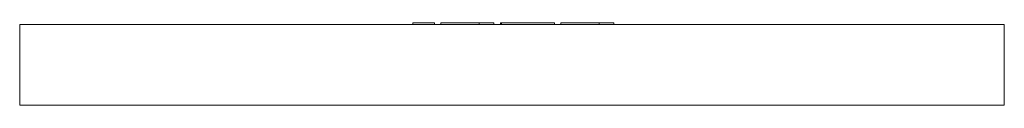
# Model space of a CAD drawing. Header units: millimetres. Extents: x -550 to 550, y -90 to 2.
import ezdxf

# ---------------------------------------------------------------- set-up
doc = ezdxf.new("R2010")
doc.units = ezdxf.units.MM

# ---------------------------------------------------------------- blocks, each defined once
blk = doc.blocks.new('RSen_56_ME_FB_LOD200 - convector_jaga - mipr0_00911038 - trench radiator - 2 pipe_jaga_mini canal pro_lxhxd 1100x90x380 mm-335911-front')
at = {"lineweight": 18}
for p, q in [((-550, 0), (550, 0)), ((-550, -90), (-550, 0)), ((550, -90), (550, 0)), ((550, -90), (-550, -90))]:
    blk.add_line(p, q, dxfattribs=at)
blk = doc.blocks.new('RSen_55_GM_FB_logo - SH_jaga - standard-260147-front')
at = {"lineweight": 18}
for p, q in [((-110.7, 2), (-96.4, 2)), ((-110.7, 0), (-110.7, 2)), ((-96.4, 2), (-86.7, 2)), ((-86.7, 0), (-86.7, 2)), ((-79.4, 2), (-79.4, 0)), ((-79.4, 2), (-68.3, 2)), ((-68.3, 2), (-44.8, 2)), ((-44.8, 2), (-36.5, 2)), ((-36.5, 0), (-36.5, 2)), ((-36.5, 2), (-20.3, 2)), ((-36.5, 0), (-36.5, 2)), ((-20.3, 0), (-20.3, 2)), ((-13, 2), (-13, 0)), ((-13, 2), (-11.9, 2)), ((-11.9, 2), (-11.9, 0)), ((-11.9, 2), (3.8, 2)), ((-11.9, 0), (-11.9, 2)), ((3.8, 2), (27.6, 2)), ((27.6, 2), (47.4, 2)), ((47.4, 0), (47.4, 2)), ((54.6, 2), (54.6, 0)), ((54.6, 2), (65.7, 2)), ((65.7, 2), (89.2, 2)), ((89.2, 2), (97.5, 2)), ((97.5, 0), (97.5, 2)), ((97.5, 2), (113.6, 2)), ((97.5, 0), (97.5, 2)), ((113.6, 0), (113.6, 2))]:
    blk.add_line(p, q, dxfattribs=at)

msp = doc.modelspace()

# ---------------------------------------------------------------- block references
at = {"lineweight": 18}
for name in ['RSen_55_GM_FB_logo - SH_jaga - standard-260147-front', 'RSen_56_ME_FB_LOD200 - convector_jaga - mipr0_00911038 - trench radiator - 2 pipe_jaga_mini canal pro_lxhxd 1100x90x380 mm-335911-front']:
    msp.add_blockref(name, (0, 0), dxfattribs=at)

doc.saveas('drawing.dxf')
